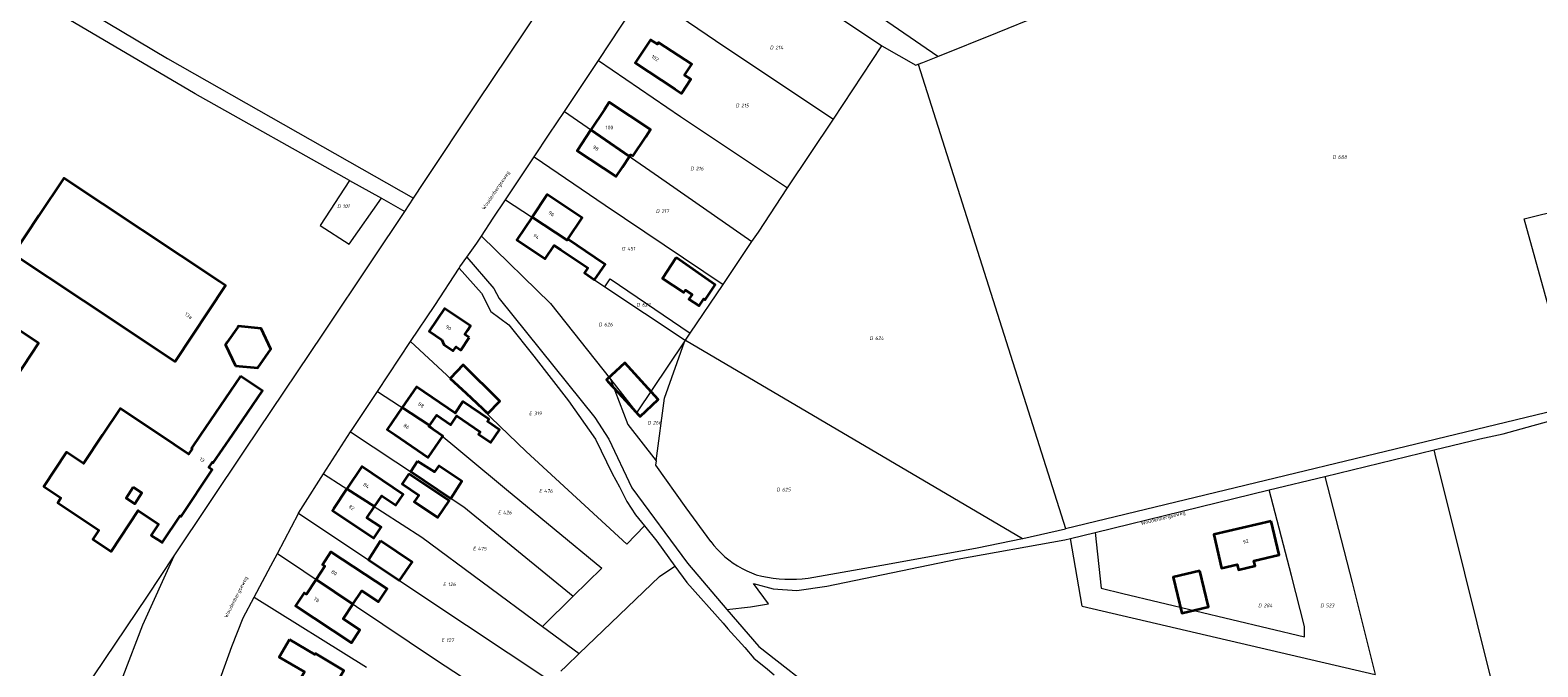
# Model space of a CAD drawing. Header units: metres. Extents: x 154139 to 157705, y 449770 to 453345.
# Tile 18 of 27: x 156106 to 156479, y 452443 to 452600. Entities that reach past the tile are written whole.
import ezdxf
from ezdxf.enums import TextEntityAlignment as Align
from ezdxf.lldxf.tags import DXFTag

# ---------------------------------------------------------------- set-up
doc = ezdxf.new("R2010")
doc.units = ezdxf.units.M
doc.layers.get('0').update_dxf_attribs({"linetype": 'CONTINUOUS'})
for name, color, linetype, lineweight in [('B-WE-KG-GRENS_PERCEEL-G', 150, 'KG-PERCEEL', 18), ('B-WE-KG-GRENS_PERCEEL-S', 150, 'CONTINUOUS', 25), ('B-WE-OG-BEBOUWING-G', 7, 'CONTINUOUS', 35), ('B-WE-OG-BEBOUWING_HUISNUMMER-T18', 10, 'CONTINUOUS', 18), ('B-WE-OG-BEBOUWING_STRAATNAAM-T18', 10, 'CONTINUOUS', 18)]:
    doc.layers.add(name, color=color, linetype=linetype, lineweight=lineweight)
doc.styles.add('NLCS-ISO', font='NLCS-ISO.ttf')
doc.styles.add('NLCS-ISO-M500-T18', font='NLCS-ISO.ttf', dxfattribs={"height": 0.9})
doc.styles.get("Standard").update_dxf_attribs({"font": 'NLCS-ISO.ttf'})
tags = doc.linetypes.add('KG-PERCEEL', pattern='A,5.5,-2,["P",Standard,S=1.8,R=0,X=-0.5,Y=-0.9],-2,5.5,-2,[5,NLCS.SHX,S=0.75,R=0,X=0,Y=0],-2', length=19).pattern_tags.tags
tags[6] = DXFTag(74, 10)

# ---------------------------------------------------------------- blocks, each defined once
blk = doc.blocks.new('SKG-PERCEELNUMMER-SO')
at = {"transparency": 33554687, "style": 'NLCS-ISO', "oblique": 10, "flags": 1}
for tag, p in [('GEMEENTECODE', (0, 2.55)), ('PERCEELGROOTTE', (0, -2.45))]:
    blk.add_attdef(tag, text='', height=1.8, dxfattribs=at).set_placement(p, align=Align.MIDDLE_CENTER)
at = {"transparency": 33554687, "style": 'NLCS-ISO', "oblique": 10}
blk.add_attdef('SECTIE', text='', height=1.8, dxfattribs=at).set_placement((-0.5, 0), align=Align.MIDDLE_RIGHT)
blk.add_attdef('PERCEELNUMMER', text='', height=1.8, dxfattribs=at).set_placement((0.5, 0), align=Align.MIDDLE_LEFT)

msp = doc.modelspace()

# ---------------------------------------------------------------- linework, layer by layer
at = {"layer": 'B-WE-KG-GRENS_PERCEEL-G', "transparency": 33554687, "flags": 128}
for points in [[(156184.637, 452562.96), (156146.454, 452584.381), (156113.829, 452603.608), (156084.068, 452621.66), (156075.084, 452630.899), (156068.731, 452638.128), (156062.261, 452645.118), (156051.881, 452648.036), (156039.017, 452647.724), (156013.346, 452672.96), (156011.971, 452685.873), (156010.426, 452698.216), (156010.575, 452699.612), (156011.923, 452706.492), (156013.077, 452714.718), (156013.767, 452720.202), (156016.455, 452732.128), (156018.091, 452739.284), (156022.182, 452756.935), (156026.861, 452776.376), (156032.584, 452802.255), (156037.258, 452822.888), (156042.284, 452844.594), (156046.033, 452861.397)], [(156330.19, 452593.666), (156298.347, 452615.576), (156280.48, 452627.87)], [(156276.376, 452623.079), (156292.651, 452612.153), (156316.349, 452596.242)], [(156330.19, 452593.666), (156344.901, 452599.53), (156365.233, 452607.895), (156383.511, 452615.044), (156400.057, 452621.237), (156408.211, 452624.454)], [(156200.469, 452558.572), (156203.042, 452562.424), (156216.16, 452582.152), (156235.983, 452611.896)], [(156246.198, 452592.617), (156257.459, 452609.68)], [(156257.459, 452609.68), (156277.501, 452596.031), (156304.339, 452578.151)], [(156117.142, 452606.516), (156139.617, 452593.156), (156200.469, 452558.572)], [(156304.339, 452578.151), (156316.349, 452596.242)], [(156316.349, 452596.242), (156324.736, 452591.48), (156325.316, 452591.715)], [(156325.316, 452591.715), (156326.438, 452592.17), (156330.19, 452593.666)], [(156237.789, 452580.052), (156244.762, 452590.441), (156246.198, 452592.617)], [(156246.198, 452592.617), (156266.552, 452578.74), (156293.017, 452561.098)], [(156325.316, 452591.715), (156361.755, 452476.804)], [(156230.301, 452568.787), (156233.983, 452574.38), (156237.789, 452580.052)], [(156237.789, 452580.052), (156261.033, 452563.954), (156284.196, 452547.843)], [(156293.017, 452561.098), (156304.339, 452578.151)], [(156361.755, 452476.804), (156488.002, 452507.388), (156475.194, 452553.493), (156552.42, 452572.604)], [(156223.214, 452558.134), (156227.519, 452564.563), (156230.301, 452568.787)], [(156230.301, 452568.787), (156247.864, 452556.813), (156277.066, 452537.244)], [(156184.637, 452562.96), (156177.365, 452551.804), (156184.537, 452547.2), (156192.517, 452558.539)], [(156184.637, 452562.96), (156192.517, 452558.539)], [(156284.196, 452547.843), (156285.779, 452550.195), (156293.017, 452561.098)], [(156192.517, 452558.539), (156198.285, 452555.303)], [(156198.285, 452555.303), (156200.469, 452558.572)], [(156217.271, 452549.202), (156220.207, 452553.644), (156223.214, 452558.134)], [(156223.214, 452558.134), (156238.506, 452548.162), (156238.675, 452548.422), (156247.865, 452542.197), (156245.273, 452538.372), (156247.802, 452536.66)], [(156141.285, 452470.049), (156158.757, 452496.234), (156178.196, 452525.184), (156190.284, 452543.325), (156198.285, 452555.303)], [(156213.619, 452543.984), (156216.107, 452547.441), (156217.271, 452549.202)], [(156217.271, 452549.202), (156234.394, 452532.518), (156249.183, 452513.76)], [(156277.066, 452537.244), (156284.196, 452547.843)], [(156199.754, 452523.094), (156205.701, 452532.042), (156211.735, 452541.278)], [(156211.735, 452541.278), (156211.957, 452541.617), (156213.619, 452543.984)], [(156211.735, 452541.278), (156217.315, 452535.071), (156219.562, 452530.497), (156224.017, 452527.267), (156230.211, 452519.461), (156238.825, 452508.413), (156245.473, 452498.916), (156249.642, 452490.472), (156251.386, 452487.136), (156253.245, 452483.492), (156255.341, 452480.246), (156257.616, 452477.465)], [(156213.619, 452543.984), (156220.335, 452536.21), (156221.659, 452533.716), (156245.285, 452504.314), (156248.769, 452498.974), (156254.433, 452486.858), (156268.233, 452468.237), (156277.985, 452456.824)], [(156247.802, 452536.66), (156249.098, 452538.573), (156268.933, 452525.154)], [(156268.933, 452525.154), (156277.066, 452537.244)], [(156247.802, 452536.66), (156267.442, 452523.637), (156267.779, 452523.439)], [(156191.544, 452510.74), (156199.754, 452523.094)], [(156199.754, 452523.094), (156208.681, 452514.768)], [(156249.183, 452513.76), (156255.703, 452505.49), (156267.471, 452522.981)], [(156260.472, 452493.562), (156262.533, 452509.058), (156267.471, 452522.981)], [(156267.471, 452522.981), (156267.779, 452523.439)], [(156267.779, 452523.439), (156268.933, 452525.154)], [(156267.779, 452523.439), (156351.149, 452474.359)], [(156208.681, 452514.768), (156228.311, 452495.913), (156253.216, 452472.955), (156257.616, 452477.465)], [(156249.183, 452513.76), (156253.514, 452502.575), (156260.472, 452493.562)], [(156184.892, 452500.71), (156185.281, 452501.315), (156191.544, 452510.74)], [(156191.544, 452510.74), (156204.313, 452502.414), (156223.509, 452486.512), (156247.038, 452467.044), (156239.938, 452460.06)], [(156452.95, 452496.276), (156464.274, 452499.022), (156470, 452500.259), (156485.787, 452504.602), (156486.343, 452504.754)], [(156178.223, 452490.332), (156184.892, 452500.71)], [(156184.892, 452500.71), (156212.919, 452482.229), (156239.938, 452460.06)], [(156425.934, 452489.725), (156452.95, 452496.276)], [(156453.479, 452494.157), (156452.95, 452496.276)], [(156260.472, 452493.562), (156260.336, 452492.54)], [(156260.336, 452492.54), (156267.841, 452481.951), (156273.96, 452473.615), (156273.969, 452473.603), (156273.985, 452473.582)], [(156475.663, 452404.997), (156470.374, 452426.263), (156463.594, 452453.476), (156457.5, 452478.034), (156453.479, 452494.157)], [(156172.057, 452480.637), (156173.142, 452482.424), (156178.223, 452490.332)], [(156178.223, 452490.332), (156202.526, 452474.699), (156232.374, 452452.618)], [(156412.131, 452486.378), (156425.934, 452489.725)], [(156425.934, 452489.725), (156432.631, 452463.49)], [(156369.058, 452475.84), (156412.131, 452486.378)], [(156369.058, 452475.84), (156370.547, 452462.061), (156375.921, 452460.75), (156420.859, 452449.986), (156420.857, 452452.606), (156417.629, 452465.227), (156412.131, 452486.378)], [(156166.795, 452470.636), (156172.008, 452480.557), (156172.057, 452480.637)], [(156172.057, 452480.637), (156203.034, 452459.912), (156234.469, 452439.052)], [(156257.616, 452477.465), (156260.687, 452473.71), (156265.14, 452467.481)], [(156277.985, 452456.824), (156283.869, 452457.483), (156288.292, 452458.22), (156284.58, 452463.21), (156289.471, 452461.928), (156295.311, 452461.485), (156302.691, 452462.599), (156334.94, 452469.216), (156361.599, 452474.015), (156363.015, 452474.361)], [(156299.513, 452464.8), (156317.718, 452468.022), (156339.89, 452472.056), (156351.149, 452474.359)], [(156351.149, 452474.359), (156351.22, 452474.374), (156361.78, 452476.724)], [(156361.755, 452476.804), (156361.78, 452476.724)], [(156363.015, 452474.361), (156369.058, 452475.84)], [(156365.857, 452457.635), (156363.015, 452474.361)], [(156117.453, 452406.11), (156120.731, 452418.332), (156121.439, 452418.127), (156128.632, 452440.261), (156133.524, 452452.96), (156141.285, 452470.049)], [(156117.453, 452406.11), (156119.053, 452424.23), (156118.843, 452436.558), (156134.624, 452460.065), (156141.285, 452470.049)], [(156161.076, 452459.878), (156165.19, 452467.583), (156166.795, 452470.636)], [(156166.795, 452470.636), (156205.894, 452444.448), (156226.471, 452430.946)], [(156273.985, 452473.582), (156274.781, 452472.588), (156275.639, 452471.627), (156276.546, 452470.713), (156277.503, 452469.85), (156278.503, 452469.037), (156279.545, 452468.281), (156280.627, 452467.581), (156281.744, 452466.94), (156282.894, 452466.36), (156284.073, 452465.842), (156285.254, 452465.398)], [(156241.467, 452445.891), (156261.306, 452464.957), (156265.14, 452467.481)], [(156265.14, 452467.481), (156268.038, 452463.426), (156277.105, 452453.43), (156278.203, 452452.018), (156282.45, 452447.342), (156284.687, 452444.779), (156288.009, 452441.981), (156289.72, 452440.621)], [(156285.254, 452465.398), (156286.615, 452465.06), (156288.029, 452464.774), (156289.454, 452464.552), (156290.887, 452464.394), (156292.327, 452464.3), (156293.769, 452464.271), (156295.211, 452464.306), (156296.649, 452464.406), (156298.083, 452464.571), (156299.513, 452464.8)], [(156432.631, 452463.49), (156438.321, 452440.676)], [(156149.23, 452428.57), (156150.467, 452433.144), (156152.932, 452440.523), (156155.515, 452447.598), (156158.306, 452454.691), (156161.076, 452459.878)], [(156161.076, 452459.878), (156188.845, 452442.507)], [(156232.374, 452452.618), (156239.938, 452460.06)], [(156277.985, 452456.824), (156285.855, 452447.614), (156302.125, 452434.963), (156332.974, 452413.701), (156359.765, 452394.083), (156391.277, 452382.473), (156397.011, 452379.647), (156418.876, 452367.624), (156423.419, 452364.554), (156429.288, 452358.751)], [(156365.857, 452457.635), (156438.321, 452440.676)], [(156232.374, 452452.618), (156241.467, 452445.891)], [(156238.221, 452442.772), (156241.467, 452445.891)], [(156236.903, 452441.505), (156238.221, 452442.772)]]:
    msp.add_lwpolyline(points, dxfattribs=at)
at = {"layer": 'B-WE-OG-BEBOUWING-G', "transparency": 33554687, "flags": 128}
for points in [[(156265.206, 452585.538), (156266.768, 452584.512), (156269.062, 452588.003), (156267.501, 452589.029), (156269.288, 452591.749), (156261.099, 452597.131), (156260.787, 452596.655), (156259.058, 452597.791), (156255.288, 452592.055)], [(156254.688, 452568.93), (156257.901, 452573.771), (156259.072, 452575.535), (156248.875, 452582.305), (156247.704, 452580.541), (156244.359, 452575.502), (156253.894, 452568.898), (156254.152, 452569.286)], [(156252.151, 452566.272), (156253.894, 452568.898), (156244.359, 452575.502), (156240.91, 452570.308), (156250.571, 452563.893)], [(156101.471, 452544.786), (156118.868, 452533.215), (156141.5, 452518.162), (156153.982, 452536.929), (156152.445, 452537.951), (156113.952, 452563.553), (156107.759, 452554.241), (156101.506, 452544.8), (156101.488, 452544.812)], [(156229.783, 452553.85), (156238.506, 452548.162), (156238.68, 452548.421), (156242.203, 452553.683), (156233.55, 452559.477)], [(156236.904, 452545.769), (156243.574, 452541.301), (156242.748, 452540.083), (156245.273, 452538.372), (156247.865, 452542.197), (156245.34, 452543.908), (156238.68, 452548.421), (156238.506, 452548.162), (156229.783, 452553.85), (156226.015, 452548.223), (156233.005, 452543.543), (156235.241, 452546.883)], [(156265.46, 452543.867), (156262.058, 452538.682), (156267.353, 452535.208), (156267.767, 452535.84), (156269.396, 452534.771), (156268.605, 452533.565), (156271.101, 452531.927), (156272.26, 452533.694), (156272.634, 452533.448), (156275.053, 452537.135)], [(156093.063, 452532.422), (156083.463, 452518.01), (156083.379, 452518.066), (156081.024, 452514.571), (156081.108, 452514.516), (156076.244, 452507.232), (156087.075, 452500), (156093.193, 452495.915), (156095.921, 452500), (156097.891, 452502.951), (156097.238, 452503.388), (156099.751, 452507.138), (156098.113, 452508.23), (156107.727, 452522.653)], [(156214.24, 452524.123), (156213.139, 452524.862), (156213.785, 452525.826), (156214.544, 452526.956), (156208.092, 452531.286), (156204.326, 452525.673), (156207.497, 452523.545), (156207.951, 452522.342), (156210.304, 452520.763), (156210.981, 452521.771), (156212.14, 452520.993)], [(156156.399, 452517.108), (156161.961, 452516.59), (156165.174, 452521.205), (156162.749, 452526.342), (156157.126, 452526.866), (156156.991, 452526.672), (156154.37, 452522.907), (156153.948, 452522.301)], [(156209.548, 452513.955), (156213.477, 452510.295), (156218.847, 452505.292), (156221.801, 452508.357), (156212.719, 452517.297)], [(156248.556, 452513.226), (156251.057, 452510.502), (156253.877, 452507.43), (156256.244, 452504.851), (156256.533, 452504.536), (156261.006, 452508.754), (156252.708, 452517.794), (156248.235, 452513.576)], [(156157.686, 452514.502), (156147.808, 452500), (156145.548, 452496.682), (156145.738, 452496.553), (156144.838, 452495.232), (156137.687, 452500), (156127.898, 452506.527), (156123.546, 452500), (156118.808, 452492.894), (156114.621, 452495.685), (156108.987, 452487.235), (156113.261, 452484.385), (156112.465, 452483.191), (156122.648, 452476.402), (156121.145, 452474.148), (156125.64, 452471.15), (156132.372, 452481.246), (156137.363, 452477.919), (156135.537, 452475.18), (156135.855, 452474.968), (156137.94, 452473.578), (156138.313, 452473.329), (156138.379, 452473.428), (156142.752, 452479.988), (156143.005, 452479.819), (156150.683, 452491.335), (156149.834, 452491.901), (156150.739, 452493.219), (156150.928, 452493.089), (156155.673, 452500), (156163.136, 452510.869)], [(156197.662, 452506.751), (156204.313, 452502.414), (156204.439, 452502.309), (156206.223, 452504.905), (156209.707, 452502.51), (156211.218, 452504.708), (156216.987, 452500.743), (156216.577, 452500.147), (156219.556, 452498.099), (156221.719, 452501.244), (156218.74, 452503.292), (156219.119, 452503.844), (156212.705, 452508.252), (156210.733, 452505.383), (156201.218, 452511.924)], [(156205.925, 452497.072), (156207.734, 452499.704), (156204.28, 452502.078), (156204.439, 452502.309), (156204.313, 452502.414), (156197.662, 452506.751), (156193.948, 452501.347), (156195.908, 452500), (156204.078, 452494.385)], [(156201.492, 452493.513), (156199.768, 452490.956), (156209.708, 452484.256), (156212.46, 452488.508), (156206.722, 452492.374), (156205.627, 452490.867)], [(156183.999, 452486.617), (156190.803, 452482.24), (156192.609, 452484.927), (156196.105, 452482.578), (156197.918, 452485.276), (156187.708, 452492.136)], [(156199.296, 452490.373), (156197.623, 452487.883), (156201.772, 452485.095), (156200.657, 452483.436), (156206.467, 452479.532), (156209.255, 452483.681)], [(156131.091, 452487.024), (156133.249, 452485.641), (156131.519, 452482.942), (156129.361, 452484.325)], [(156190.803, 452482.24), (156183.999, 452486.617), (156180.736, 452481.761), (156180.41, 452481.276), (156190.622, 452474.415), (156192.446, 452477.13), (156188.948, 452479.48)], [(156412.623, 452478.684), (156398.443, 452475.369), (156400.38, 452467.015), (156404.209, 452467.903), (156404.507, 452466.617), (156408.637, 452467.574), (156408.339, 452468.86), (156414.58, 452470.307)], [(156176.402, 452464.202), (156185.487, 452458.116), (156187.667, 452461.427), (156191.805, 452458.703), (156193.918, 452461.914), (156180.049, 452471.044), (156177.957, 452467.867), (156178.555, 452467.473)], [(156192.338, 452473.767), (156189.343, 452469.089), (156197.035, 452463.937), (156200.098, 452468.499)], [(156395.021, 452466.344), (156388.42, 452464.781), (156390.517, 452455.872), (156397.131, 452457.428)], [(156185.487, 452458.116), (156176.402, 452464.202), (156173.994, 452460.544), (156173.385, 452460.945), (156171.242, 452457.689), (156185.1, 452448.566), (156187.194, 452451.747), (156183.078, 452454.456)], [(156169.828, 452449.344), (156167.261, 452445.017), (156173.495, 452441.319), (156170.171, 452435.717), (156177.204, 452431.545), (156183.243, 452441.726), (156176.213, 452445.896), (156176.064, 452445.644)]]:
    msp.add_lwpolyline(points, close=True, dxfattribs=at)

# ---------------------------------------------------------------- block references
at = {"layer": 'B-WE-KG-GRENS_PERCEEL-S', "transparency": 33554687, "xscale": 0.5, "yscale": 0.5, "zscale": 0.5}
for p, values in [((156289.739, 452595.835), {'PERCEELNUMMER': '214', 'SECTIE': 'D'}), ((156281.276, 452581.499), {'PERCEELNUMMER': '215', 'SECTIE': 'D'}), ((156428.9, 452568.745), {'PERCEELNUMMER': '688', 'SECTIE': 'D'}), ((156270.061, 452565.894), {'PERCEELNUMMER': '216', 'SECTIE': 'D'}), ((156182.705, 452556.595), {'PERCEELNUMMER': '101', 'SECTIE': 'D'}), ((156261.551, 452555.384), {'PERCEELNUMMER': '217', 'SECTIE': 'D'}), ((156253.079, 452546.071), {'PERCEELNUMMER': '451', 'SECTIE': 'D'}), ((156256.734, 452532.172), {'PERCEELNUMMER': '627', 'SECTIE': 'D'}), ((156247.366, 452527.295), {'PERCEELNUMMER': '626', 'SECTIE': 'D'}), ((156314.398, 452523.925), {'PERCEELNUMMER': '624', 'SECTIE': 'D'}), ((156230.005, 452505.318), {'PERCEELNUMMER': '319', 'SECTIE': 'E'}), ((156259.436, 452503.008), {'PERCEELNUMMER': '266', 'SECTIE': 'D'}), ((156232.501, 452486.116), {'PERCEELNUMMER': '476', 'SECTIE': 'E'}), ((156291.387, 452486.451), {'PERCEELNUMMER': '625', 'SECTIE': 'D'}), ((156222.347, 452480.783), {'PERCEELNUMMER': '426', 'SECTIE': 'E'}), ((156216.129, 452471.841), {'PERCEELNUMMER': '475', 'SECTIE': 'E'}), ((156208.746, 452463.011), {'PERCEELNUMMER': '126', 'SECTIE': 'E'}), ((156410.524, 452457.784), {'PERCEELNUMMER': '284', 'SECTIE': 'D'}), ((156425.889, 452457.792), {'PERCEELNUMMER': '523', 'SECTIE': 'D'}), ((156208.343, 452449.194), {'PERCEELNUMMER': '127', 'SECTIE': 'E'})]:
    msp.add_blockref('SKG-PERCEELNUMMER-SO', p, dxfattribs=at).add_auto_attribs(values)

# ---------------------------------------------------------------- texts
at = {"layer": 'B-WE-OG-BEBOUWING_HUISNUMMER-T18', "transparency": 33554687, "style": 'NLCS-ISO-M500-T18'}
for s, rotation, p in [('102', 326.7, (156260.254, 452593.239)), ('98', 326.4, (156245.531, 452570.94)), ('96', 326.2, (156234.587, 452554.734)), ('94', 326.2, (156230.819, 452549.107)), ('13a', 326.4, (156144.827, 452529.484)), ('90', 326.1, (156209.115, 452526.529)), ('88', 325.5, (156202.348, 452507.39)), ('86', 325.5, (156198.714, 452502.102)), ('13', 326.3, (156148.136, 452493.825)), ('84', 326.1, (156188.778, 452487.454)), ('82', 326.1, (156185.129, 452482.024)), ('92', 13.2, (156406.326, 452473.618)), ('80', 326.6, (156180.843, 452465.886)), ('78', 326.6, (156176.435, 452459.212))]:
    msp.add_text(s, height=0.9, rotation=rotation, dxfattribs=at).set_placement(p, align=Align.MIDDLE)
msp.add_text('100', height=0.9, dxfattribs=at).set_placement((156248.928, 452576.057), align=Align.MIDDLE)
at = {"layer": 'B-WE-OG-BEBOUWING_STRAATNAAM-T18', "transparency": 33554687, "style": 'NLCS-ISO-M500-T18'}
for rotation, p in [(56, (156220.917, 452560.45)), (14, (156385.924, 452479.346)), (63, (156156.652, 452459.82))]:
    msp.add_text('Woudenbergseweg', height=0.9, rotation=rotation, dxfattribs=at).set_placement(p, align=Align.MIDDLE)

doc.saveas('drawing.dxf')
